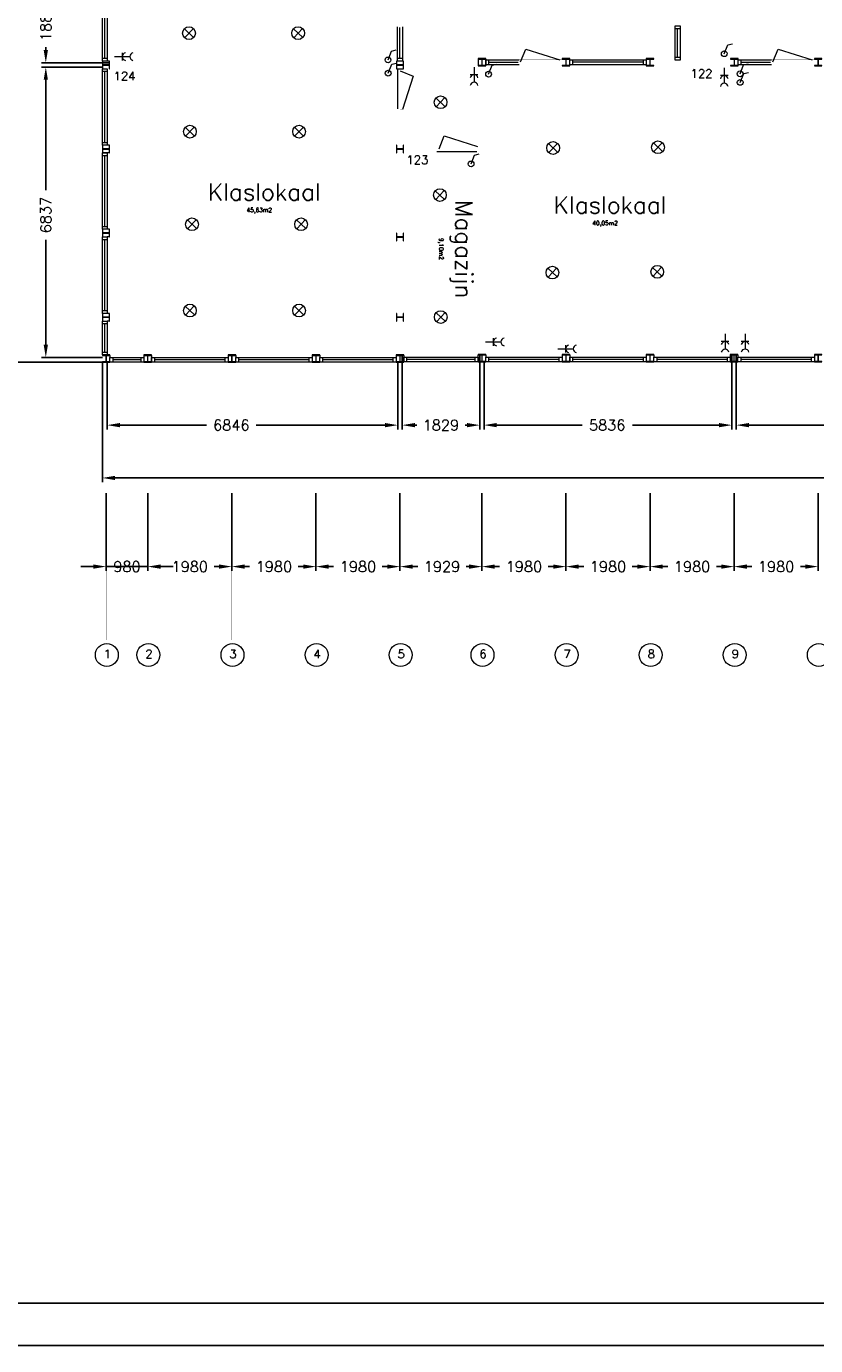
# Model space of a CAD drawing. Header units: millimetres. Extents: x -539328 to 307283, y -3176 to 118900.
# Tile 15 of 33: x 227883 to 246472, y -3176 to 27886. Entities that reach past the tile are written whole.
import ezdxf

# ---------------------------------------------------------------- set-up
doc = ezdxf.new("R2010")
doc.units = ezdxf.units.MM
doc.header["$LTSCALE"] = 50
doc.header["$MEASUREMENT"] = 0
doc.linetypes.add('ACAD_ISO10W100', pattern=[18, 12, -3, 0, -3])
doc.layers.get('0').update_dxf_attribs({"linetype": 'CONTINUOUS'})
doc.layers.get('DEFPOINTS').update_dxf_attribs({"linetype": 'CONTINUOUS'})
doc.layers.add('Binnendeurkozin', color=4, linetype='CONTINUOUS', lineweight=18)
for name, color, linetype in [('Binnenkozijn', 4, 'CONTINUOUS'), ('Binnenmuur', 1, 'CONTINUOUS'), ('Buitenmuur', 1, 'CONTINUOUS'), ('KADER', 1, 'CONTINUOUS'), ('Lichtpunt', 7, 'CONTINUOUS'), ('Maatvoering', 7, 'CONTINUOUS'), ('Profiel', 5, 'CONTINUOUS'), ('Schakelaar', 7, 'CONTINUOUS'), ('Stramien', 7, 'CONTINUOUS'), ('TEKST', 7, 'CONTINUOUS'), ('Timmerwerk', 5, 'CONTINUOUS'), ('Wandcontactdoos', 7, 'CONTINUOUS')]:
    doc.layers.add(name, color=color, linetype=linetype)
doc.styles.get("Standard").update_dxf_attribs({"font": 'romans.shx'})
doc.dimstyles.new('DIM-ARR', dxfattribs={"dimtxt": 2.5, "dimasz": 3, "dimexe": 1, "dimexo": 0, "dimgap": 1.5, "dimtad": 1, "dimdsep": 46, "dimtxsty": 'Standard', "dimcen": -3, "dimdle": 1.25, "dimclrt": 7, "dimadec": 0, "dimazin": 0, "dimtfac": 0.8, "dimtmove": 2, "dimatfit": 3, "dimfxl": 1, "dimtvp": 1.8, "dimtolj": 1, "dimarcsym": 0})

# ---------------------------------------------------------------- blocks, each defined once
blk = doc.blocks.new('*D59')
at = {"layer": 'DEFPOINTS', "color": 0, "transparency": 16777216}
for p in [(229673, 19977), (284382, 19881), (229673, 17253)]:
    blk.add_point(p, dxfattribs=at)
at = {"layer": 'Maatvoering', "color": 0, "lineweight": -2, "transparency": 16777216}
for p, q in [((229673, 19977), (229673, 17153)), ((284382, 19881), (284382, 17153)), ((229973, 17253), (255774, 17253)), ((284082, 17253), (257181, 17253))]:
    blk.add_line(p, q, dxfattribs=at)
at = {"layer": 'Maatvoering', "color": 0, "transparency": 16777216}
for points in [[(229973, 17303), (229973, 17203), (229673, 17253)], [(284082, 17303), (284082, 17203), (284382, 17253)]]:
    blk.add_solid(points, dxfattribs=at)
at = {"layer": 'Maatvoering', "color": 7, "lineweight": 0, "transparency": 16777216, "insert": (256477, 17253), "char_height": 250, "attachment_point": 5}
blk.add_mtext('\\A1;54709', dxfattribs=at)
blk = doc.blocks.new('*D60')
at = {"layer": 'DEFPOINTS', "color": 0, "transparency": 16777216}
for p in [(229787, 19977), (236633, 19977), (229787, 18497)]:
    blk.add_point(p, dxfattribs=at)
at = {"layer": 'Maatvoering', "color": 0, "lineweight": -2, "transparency": 16777216}
for p, q in [((229787, 19977), (229787, 18397)), ((236633, 19977), (236633, 18397)), ((230087, 18497), (232125, 18497)), ((236333, 18497), (233294, 18497))]:
    blk.add_line(p, q, dxfattribs=at)
at = {"layer": 'Maatvoering', "color": 0, "transparency": 16777216}
for points in [[(230087, 18547), (230087, 18447), (229787, 18497)], [(236333, 18547), (236333, 18447), (236633, 18497)]]:
    blk.add_solid(points, dxfattribs=at)
at = {"layer": 'Maatvoering', "color": 7, "lineweight": 0, "transparency": 16777216, "insert": (232710, 18497), "char_height": 250, "attachment_point": 5}
blk.add_mtext('\\A1;6846', dxfattribs=at)
blk = doc.blocks.new('*D61')
at = {"layer": 'DEFPOINTS', "color": 0, "transparency": 16777216}
for p in [(238662, 19987), (244498, 20148), (238662, 18497)]:
    blk.add_point(p, dxfattribs=at)
at = {"layer": 'Maatvoering', "color": 0, "lineweight": -2, "transparency": 16777216}
for p, q in [((238662, 19987), (238662, 18397)), ((244498, 20148), (244498, 18397)), ((238962, 18497), (240974, 18497)), ((244198, 18497), (242155, 18497))]:
    blk.add_line(p, q, dxfattribs=at)
at = {"layer": 'Maatvoering', "color": 0, "transparency": 16777216}
for points in [[(238962, 18547), (238962, 18447), (238662, 18497)], [(244198, 18547), (244198, 18447), (244498, 18497)]]:
    blk.add_solid(points, dxfattribs=at)
at = {"layer": 'Maatvoering', "color": 7, "lineweight": 0, "transparency": 16777216, "insert": (241564, 18497), "char_height": 250, "attachment_point": 5}
blk.add_mtext('\\A1;5836', dxfattribs=at)
blk = doc.blocks.new('*D62')
at = {"layer": 'DEFPOINTS', "color": 0, "transparency": 16777216}
for p in [(236733, 20151), (238562, 20158), (236733, 18497)]:
    blk.add_point(p, dxfattribs=at)
at = {"layer": 'Maatvoering', "color": 0, "lineweight": -2, "transparency": 16777216}
for p, q in [((236733, 20151), (236733, 18397)), ((238562, 20158), (238562, 18397)), ((237033, 18497), (237081, 18497)), ((238262, 18497), (238214, 18497))]:
    blk.add_line(p, q, dxfattribs=at)
at = {"layer": 'Maatvoering', "color": 0, "transparency": 16777216}
for points in [[(237033, 18547), (237033, 18447), (236733, 18497)], [(238262, 18547), (238262, 18447), (238562, 18497)]]:
    blk.add_solid(points, dxfattribs=at)
at = {"layer": 'Maatvoering', "color": 7, "lineweight": 0, "transparency": 16777216, "insert": (237647, 18497), "char_height": 250, "attachment_point": 5}
blk.add_mtext('\\A1;1829', dxfattribs=at)
blk = doc.blocks.new('*D63')
at = {"layer": 'DEFPOINTS', "color": 0, "transparency": 16777216}
for p in [(244602, 20158), (252420, 20158), (244602, 18497)]:
    blk.add_point(p, dxfattribs=at)
at = {"layer": 'Maatvoering', "color": 0, "lineweight": -2, "transparency": 16777216}
for p, q in [((244602, 20158), (244602, 18397)), ((252420, 20158), (252420, 18397)), ((244902, 18497), (248029, 18497)), ((252120, 18497), (249567, 18497))]:
    blk.add_line(p, q, dxfattribs=at)
at = {"layer": 'Maatvoering', "color": 0, "transparency": 16777216}
for points in [[(244902, 18547), (244902, 18447), (244602, 18497)], [(252120, 18547), (252120, 18447), (252420, 18497)]]:
    blk.add_solid(points, dxfattribs=at)
at = {"layer": 'Maatvoering', "color": 7, "lineweight": 0, "transparency": 16777216, "insert": (248798, 18497), "char_height": 250, "attachment_point": 5}
blk.add_mtext('\\A1;7818.5', dxfattribs=at)
blk = doc.blocks.new('*D70')
at = {"layer": 'DEFPOINTS', "color": 0, "transparency": 16777216}
for p in [(226933, 66138), (229723, 66138), (229673, 19977)]:
    blk.add_point(p, dxfattribs=at)
at = {"layer": 'Maatvoering', "color": 0, "lineweight": -2, "transparency": 16777216}
for p, q in [((229723, 66138), (226833, 66138)), ((226933, 65838), (226933, 43683)), ((226933, 20277), (226933, 42336)), ((229673, 19977), (226833, 19977))]:
    blk.add_line(p, q, dxfattribs=at)
at = {"layer": 'Maatvoering', "color": 0, "transparency": 16777216}
for points in [[(226883, 65838), (226983, 65838), (226933, 66138)], [(226883, 20277), (226983, 20277), (226933, 19977)]]:
    blk.add_solid(points, dxfattribs=at)
at = {"layer": 'Maatvoering', "color": 7, "lineweight": 0, "transparency": 16777216, "insert": (226933, 43010), "char_height": 250, "attachment_point": 5, "rotation": 90}
blk.add_mtext('\\A1;46161', dxfattribs=at)
blk = doc.blocks.new('*D73')
at = {"layer": 'DEFPOINTS', "color": 0, "transparency": 16777216}
for p in [(228341, 26928), (229673, 26928), (229673, 20091)]:
    blk.add_point(p, dxfattribs=at)
at = {"layer": 'Maatvoering', "color": 0, "lineweight": -2, "transparency": 16777216}
for p, q in [((229673, 26928), (228241, 26928)), ((228341, 26628), (228341, 24027)), ((228341, 20391), (228341, 22858)), ((229673, 20091), (228241, 20091))]:
    blk.add_line(p, q, dxfattribs=at)
at = {"layer": 'Maatvoering', "color": 0, "transparency": 16777216}
for points in [[(228291, 26628), (228391, 26628), (228341, 26928)], [(228291, 20391), (228391, 20391), (228341, 20091)]]:
    blk.add_solid(points, dxfattribs=at)
at = {"layer": 'Maatvoering', "color": 7, "lineweight": 0, "transparency": 16777216, "insert": (228341, 23443), "char_height": 250, "attachment_point": 5, "rotation": 90}
blk.add_mtext('\\A1;6837', dxfattribs=at)
blk = doc.blocks.new('*D127')
at = {"layer": 'DEFPOINTS', "color": 0, "transparency": 16777216}
for p in [(229763, 16893), (230743, 16893), (229763, 15166)]:
    blk.add_point(p, dxfattribs=at)
at = {"layer": 'Maatvoering', "color": 0, "lineweight": -2, "transparency": 16777216}
for p, q in [((229763, 16893), (229763, 15066)), ((230743, 16893), (230743, 15066)), ((229463, 15166), (229163, 15166)), ((230743, 15166), (229763, 15166)), ((231043, 15166), (231343, 15166))]:
    blk.add_line(p, q, dxfattribs=at)
at = {"layer": 'Maatvoering', "color": 0, "transparency": 16777216}
for points in [[(229463, 15216), (229463, 15116), (229763, 15166)], [(231043, 15216), (231043, 15116), (230743, 15166)]]:
    blk.add_solid(points, dxfattribs=at)
at = {"layer": 'Maatvoering', "color": 7, "lineweight": 0, "transparency": 16777216, "insert": (230253, 15166), "char_height": 250, "attachment_point": 5}
blk.add_mtext('\\A1;980', dxfattribs=at)
blk = doc.blocks.new('*D128')
at = {"layer": 'DEFPOINTS', "color": 0, "transparency": 16777216}
for p in [(230743, 16893), (232723, 16893), (230743, 15166)]:
    blk.add_point(p, dxfattribs=at)
at = {"layer": 'Maatvoering', "color": 0, "lineweight": -2, "transparency": 16777216}
for p, q in [((230743, 16893), (230743, 15066)), ((232723, 16893), (232723, 15066)), ((231043, 15166), (231160, 15166)), ((232423, 15166), (232305, 15166))]:
    blk.add_line(p, q, dxfattribs=at)
at = {"layer": 'Maatvoering', "color": 0, "transparency": 16777216}
for points in [[(231043, 15216), (231043, 15116), (230743, 15166)], [(232423, 15216), (232423, 15116), (232723, 15166)]]:
    blk.add_solid(points, dxfattribs=at)
at = {"layer": 'Maatvoering', "color": 7, "lineweight": 0, "transparency": 16777216, "insert": (231733, 15166), "char_height": 250, "attachment_point": 5}
blk.add_mtext('\\A1;1980', dxfattribs=at)
blk = doc.blocks.new('*D129')
at = {"layer": 'DEFPOINTS', "color": 0, "transparency": 16777216}
for p in [(232723, 16893), (234703, 16893), (232723, 15166)]:
    blk.add_point(p, dxfattribs=at)
at = {"layer": 'Maatvoering', "color": 0, "lineweight": -2, "transparency": 16777216}
for p, q in [((232723, 16893), (232723, 15066)), ((234703, 16893), (234703, 15066)), ((233023, 15166), (233140, 15166)), ((234403, 15166), (234285, 15166))]:
    blk.add_line(p, q, dxfattribs=at)
at = {"layer": 'Maatvoering', "color": 0, "transparency": 16777216}
for points in [[(233023, 15216), (233023, 15116), (232723, 15166)], [(234403, 15216), (234403, 15116), (234703, 15166)]]:
    blk.add_solid(points, dxfattribs=at)
at = {"layer": 'Maatvoering', "color": 7, "lineweight": 0, "transparency": 16777216, "insert": (233713, 15166), "char_height": 250, "attachment_point": 5}
blk.add_mtext('\\A1;1980', dxfattribs=at)
blk = doc.blocks.new('*D130')
at = {"layer": 'DEFPOINTS', "color": 0, "transparency": 16777216}
for p in [(234703, 16893), (236683, 16893), (234703, 15166)]:
    blk.add_point(p, dxfattribs=at)
at = {"layer": 'Maatvoering', "color": 0, "lineweight": -2, "transparency": 16777216}
for p, q in [((234703, 16893), (234703, 15066)), ((236683, 16893), (236683, 15066)), ((235003, 15166), (235120, 15166)), ((236383, 15166), (236265, 15166))]:
    blk.add_line(p, q, dxfattribs=at)
at = {"layer": 'Maatvoering', "color": 0, "transparency": 16777216}
for points in [[(235003, 15216), (235003, 15116), (234703, 15166)], [(236383, 15216), (236383, 15116), (236683, 15166)]]:
    blk.add_solid(points, dxfattribs=at)
at = {"layer": 'Maatvoering', "color": 7, "lineweight": 0, "transparency": 16777216, "insert": (235693, 15166), "char_height": 250, "attachment_point": 5}
blk.add_mtext('\\A1;1980', dxfattribs=at)
blk = doc.blocks.new('*D131')
at = {"layer": 'DEFPOINTS', "color": 0, "transparency": 16777216}
for p in [(236683, 16893), (238612, 16893), (236683, 15166)]:
    blk.add_point(p, dxfattribs=at)
at = {"layer": 'Maatvoering', "color": 0, "lineweight": -2, "transparency": 16777216}
for p, q in [((236683, 16893), (236683, 15066)), ((238612, 16893), (238612, 15066)), ((236983, 15166), (237106, 15166)), ((238312, 15166), (238239, 15166))]:
    blk.add_line(p, q, dxfattribs=at)
at = {"layer": 'Maatvoering', "color": 0, "transparency": 16777216}
for points in [[(236983, 15216), (236983, 15116), (236683, 15166)], [(238312, 15216), (238312, 15116), (238612, 15166)]]:
    blk.add_solid(points, dxfattribs=at)
at = {"layer": 'Maatvoering', "color": 7, "lineweight": 0, "transparency": 16777216, "insert": (237673, 15166), "char_height": 250, "attachment_point": 5}
blk.add_mtext('\\A1;1929', dxfattribs=at)
blk = doc.blocks.new('*D132')
at = {"layer": 'DEFPOINTS', "color": 0, "transparency": 16777216}
for p in [(238612, 16893), (240592, 16893), (238612, 15166)]:
    blk.add_point(p, dxfattribs=at)
at = {"layer": 'Maatvoering', "color": 0, "lineweight": -2, "transparency": 16777216}
for p, q in [((238612, 16893), (238612, 15066)), ((240592, 16893), (240592, 15066)), ((238912, 15166), (239029, 15166)), ((240292, 15166), (240174, 15166))]:
    blk.add_line(p, q, dxfattribs=at)
at = {"layer": 'Maatvoering', "color": 0, "transparency": 16777216}
for points in [[(238912, 15216), (238912, 15116), (238612, 15166)], [(240292, 15216), (240292, 15116), (240592, 15166)]]:
    blk.add_solid(points, dxfattribs=at)
at = {"layer": 'Maatvoering', "color": 7, "lineweight": 0, "transparency": 16777216, "insert": (239602, 15166), "char_height": 250, "attachment_point": 5}
blk.add_mtext('\\A1;1980', dxfattribs=at)
blk = doc.blocks.new('*D133')
at = {"layer": 'DEFPOINTS', "color": 0, "transparency": 16777216}
for p in [(240592, 16893), (242572, 16893), (240592, 15166)]:
    blk.add_point(p, dxfattribs=at)
at = {"layer": 'Maatvoering', "color": 0, "lineweight": -2, "transparency": 16777216}
for p, q in [((240592, 16893), (240592, 15066)), ((242572, 16893), (242572, 15066)), ((240892, 15166), (241009, 15166)), ((242272, 15166), (242154, 15166))]:
    blk.add_line(p, q, dxfattribs=at)
at = {"layer": 'Maatvoering', "color": 0, "transparency": 16777216}
for points in [[(240892, 15216), (240892, 15116), (240592, 15166)], [(242272, 15216), (242272, 15116), (242572, 15166)]]:
    blk.add_solid(points, dxfattribs=at)
at = {"layer": 'Maatvoering', "color": 7, "lineweight": 0, "transparency": 16777216, "insert": (241582, 15166), "char_height": 250, "attachment_point": 5}
blk.add_mtext('\\A1;1980', dxfattribs=at)
blk = doc.blocks.new('*D134')
at = {"layer": 'DEFPOINTS', "color": 0, "transparency": 16777216}
for p in [(242572, 16893), (244552, 16893), (242572, 15166)]:
    blk.add_point(p, dxfattribs=at)
at = {"layer": 'Maatvoering', "color": 0, "lineweight": -2, "transparency": 16777216}
for p, q in [((242572, 16893), (242572, 15066)), ((244552, 16893), (244552, 15066)), ((242872, 15166), (242989, 15166)), ((244252, 15166), (244134, 15166))]:
    blk.add_line(p, q, dxfattribs=at)
at = {"layer": 'Maatvoering', "color": 0, "transparency": 16777216}
for points in [[(242872, 15216), (242872, 15116), (242572, 15166)], [(244252, 15216), (244252, 15116), (244552, 15166)]]:
    blk.add_solid(points, dxfattribs=at)
at = {"layer": 'Maatvoering', "color": 7, "lineweight": 0, "transparency": 16777216, "insert": (243562, 15166), "char_height": 250, "attachment_point": 5}
blk.add_mtext('\\A1;1980', dxfattribs=at)
blk = doc.blocks.new('*D135')
at = {"layer": 'DEFPOINTS', "color": 0, "transparency": 16777216}
for p in [(244552, 16893), (246532, 16893), (244552, 15166)]:
    blk.add_point(p, dxfattribs=at)
at = {"layer": 'Maatvoering', "color": 0, "lineweight": -2, "transparency": 16777216}
for p, q in [((244552, 16893), (244552, 15066)), ((246532, 16893), (246532, 15066)), ((244852, 15166), (244969, 15166)), ((246232, 15166), (246114, 15166))]:
    blk.add_line(p, q, dxfattribs=at)
at = {"layer": 'Maatvoering', "color": 0, "transparency": 16777216}
for points in [[(244852, 15216), (244852, 15116), (244552, 15166)], [(246232, 15216), (246232, 15116), (246532, 15166)]]:
    blk.add_solid(points, dxfattribs=at)
at = {"layer": 'Maatvoering', "color": 7, "lineweight": 0, "transparency": 16777216, "insert": (245542, 15166), "char_height": 250, "attachment_point": 5}
blk.add_mtext('\\A1;1980', dxfattribs=at)
blk = doc.blocks.new('*D507')
at = {"layer": 'DEFPOINTS', "color": 0, "transparency": 16777216}
for p in [(228341, 28908), (229844, 28908), (229844, 27028)]:
    blk.add_point(p, dxfattribs=at)
at = {"layer": 'Maatvoering', "color": 0, "lineweight": -2, "transparency": 16777216}
for p, q in [((229844, 28908), (228241, 28908)), ((228341, 28608), (228341, 28541)), ((228341, 27328), (228341, 27396)), ((229844, 27028), (228241, 27028))]:
    blk.add_line(p, q, dxfattribs=at)
at = {"layer": 'Maatvoering', "color": 0, "transparency": 16777216}
for points in [[(228291, 28608), (228391, 28608), (228341, 28908)], [(228291, 27328), (228391, 27328), (228341, 27028)]]:
    blk.add_solid(points, dxfattribs=at)
at = {"layer": 'Maatvoering', "color": 7, "lineweight": 0, "transparency": 16777216, "insert": (228341, 27968), "char_height": 250, "attachment_point": 5, "rotation": 90}
blk.add_mtext('\\A1;1880', dxfattribs=at)

msp = doc.modelspace()

# ---------------------------------------------------------------- linework, layer by layer
at = {"layer": 'Binnendeurkozin', "lineweight": 0}
for p, q in [((239519.721, 27047.81), (239642.801, 27348.109)), ((239642.801, 27348.109), (240449.721, 27097.81)), ((245462.721, 27047.808), (245585.801, 27348.107)), ((245585.801, 27348.107), (246392.721, 27097.808)), ((236625.721, 26888.308), (236625.721, 25943.308)), ((236689.721, 26836.308), (236990.02, 26713.227)), ((236990.02, 26713.227), (236739.721, 25928.308)), ((237601.721, 25005.308), (237724.801, 25305.607)), ((237724.801, 25305.607), (238509.721, 25055.308)), ((237549.721, 24941.308), (238494.721, 24941.308))]:
    msp.add_line(p, q, dxfattribs=at)
at = {"layer": 'Binnendeurkozin', "lineweight": 0, "const_width": 0.8}
for points in [[(236625.721, 27856.307), (236739.721, 27856.307), (236739.721, 27908.307), (236689.721, 27908.307), (236689.721, 27923.307), (236625.721, 27923.307), (236625.721, 27856.307)], [(239467.721, 26983.81), (239467.721, 27097.81), (239519.721, 27097.81), (239519.721, 27047.81), (239534.721, 27047.81), (239534.721, 26983.81), (239467.721, 26983.81)], [(240449.721, 27097.81), (240449.721, 27047.81), (239519.721, 27047.81), (239519.721, 27097.81), (240449.721, 27097.81)], [(240501.721, 26983.81), (240501.721, 27097.81), (240449.721, 27097.81), (240449.721, 27047.81), (240434.721, 27047.81), (240434.721, 26983.81), (240501.721, 26983.81)], [(245410.721, 26983.808), (245410.721, 27097.808), (245462.721, 27097.808), (245462.721, 27047.808), (245477.721, 27047.808), (245477.721, 26983.808), (245410.721, 26983.808)], [(246392.721, 27097.808), (246392.721, 27047.808), (245462.721, 27047.808), (245462.721, 27097.808), (246392.721, 27097.808)], [(246444.721, 26983.808), (246444.721, 27097.808), (246392.721, 27097.808), (246392.721, 27047.808), (246377.721, 27047.808), (246377.721, 26983.808), (246444.721, 26983.808)], [(236625.721, 26888.308), (236739.721, 26888.308), (236739.721, 26836.308), (236689.721, 26836.308), (236689.721, 26821.308), (236625.721, 26821.308), (236625.721, 26888.308)], [(236625.721, 26043.967), (236625.721, 26821.308)], [(236739.721, 25928.308), (236689.721, 25928.308), (236689.721, 26836.308), (236739.721, 26836.308), (236739.721, 25928.308)], [(240434.721, 26983.81), (239534.721, 26983.81)], [(246377.721, 26983.808), (245477.721, 26983.808)], [(236625.721, 25876.308), (236739.721, 25876.308), (236739.721, 25928.308), (236689.721, 25928.308), (236689.721, 25943.308), (236625.721, 25943.308), (236625.721, 25876.308)], [(237549.721, 24941.308), (237549.721, 25055.308), (237601.721, 25055.308), (237601.721, 25005.308), (237616.721, 25005.308), (237616.721, 24941.308), (237549.721, 24941.308)], [(238509.721, 25055.308), (238509.721, 25005.308), (237601.721, 25005.308), (237601.721, 25055.308), (238509.721, 25055.308)], [(238394.061, 24941.308), (237616.721, 24941.308)], [(238561.721, 24941.308), (238561.721, 25055.308), (238509.721, 25055.308), (238509.721, 25005.308), (238494.721, 25005.308), (238494.721, 24941.308), (238561.721, 24941.308)]]:
    msp.add_lwpolyline(points, dxfattribs=at)
at = {"layer": 'Binnenkozijn', "lineweight": 0}
for p, q in [((229729.721, 27135.308), (229729.721, 28801.308)), ((229786.721, 28801.308), (229786.721, 27135.308)), ((236682.721, 27135.308), (236682.721, 27856.307)), ((236739.721, 27876.306), (236739.721, 27135.308)), ((243220.721, 27157.808), (243220.721, 27827.808)), ((243277.721, 27827.808), (243277.721, 27157.808)), ((238768.721, 27040.81), (239467.721, 27040.81)), ((240748.721, 27097.81), (242414.721, 27097.81)), ((242414.721, 27040.81), (240748.721, 27040.81)), ((244711.721, 27040.808), (245410.721, 27040.808)), ((229729.721, 25155.308), (229729.721, 26821.308)), ((229786.721, 26821.308), (229786.721, 25155.308)), ((239487.72, 26983.81), (238767.221, 26983.81)), ((245430.72, 26983.808), (244710.221, 26983.808)), ((229729.721, 23175.308), (229729.721, 24841.308)), ((229786.721, 24841.308), (229786.721, 23175.308)), ((229729.721, 21195.308), (229729.721, 22861.308)), ((229786.721, 22861.308), (229786.721, 21195.308)), ((229729.721, 20215.308), (229729.721, 20881.308)), ((229786.721, 20881.308), (229786.721, 20215.308)), ((229919.721, 20091.307), (230585.721, 20091.307)), ((230585.721, 20034.307), (229919.721, 20034.307)), ((230899.721, 20091.307), (232565.721, 20091.307)), ((232565.721, 20034.307), (230899.721, 20034.307)), ((232879.721, 20091.307), (234545.721, 20091.307)), ((234545.721, 20034.307), (232879.721, 20034.307)), ((234859.721, 20091.307), (236525.721, 20091.307)), ((236525.721, 20034.307), (234859.721, 20034.307)), ((236839.721, 20100.807), (238454.721, 20100.807)), ((238454.721, 20043.807), (236839.721, 20043.807)), ((238768.721, 20100.807), (240434.721, 20100.807)), ((240434.721, 20043.807), (238768.721, 20043.807)), ((240748.721, 20100.807), (242414.721, 20100.807)), ((242414.721, 20043.807), (240748.721, 20043.807)), ((242728.721, 20100.807), (244394.721, 20100.807)), ((244394.721, 20043.807), (242728.721, 20043.807)), ((244708.721, 20100.807), (246374.721, 20100.807)), ((246374.721, 20043.807), (244708.721, 20043.807))]:
    msp.add_line(p, q, dxfattribs=at)
for points in [[(229672.721, 27135.308), (229672.721, 28801.308)], [(236625.721, 27135.308), (236625.721, 27876.306)], [(243163.721, 27827.808), (243163.721, 27894.808), (243277.721, 27894.808), (243277.721, 27827.808), (243163.721, 27827.808)], [(243163.721, 27157.808), (243163.721, 27827.808)], [(229672.721, 27068.308), (229672.721, 27135.308), (229786.721, 27135.308), (229786.721, 27068.308), (229672.721, 27068.308)], [(236625.721, 27068.308), (236625.721, 27135.308), (236739.721, 27135.308), (236739.721, 27068.308), (236625.721, 27068.308)], [(238701.721, 27097.81), (238768.721, 27097.81), (238768.721, 26983.81), (238701.721, 26983.81), (238701.721, 27097.81)], [(238767.221, 27097.81), (239487.72, 27097.81)], [(240748.721, 26983.81), (240681.721, 26983.81), (240681.721, 27097.81), (240748.721, 27097.81), (240748.721, 26983.81)], [(242481.721, 26983.81), (242414.721, 26983.81), (242414.721, 27097.81), (242481.721, 27097.81), (242481.721, 26983.81)], [(243163.721, 27090.808), (243163.721, 27157.808), (243277.721, 27157.808), (243277.721, 27090.808), (243163.721, 27090.808)], [(244644.721, 27097.808), (244711.721, 27097.808), (244711.721, 26983.808), (244644.721, 26983.808), (244644.721, 27097.808)], [(244710.221, 27097.808), (245430.72, 27097.808)], [(229672.721, 26821.308), (229672.721, 26888.308), (229786.721, 26888.308), (229786.721, 26821.308), (229672.721, 26821.308)], [(229672.721, 25155.308), (229672.721, 26821.308)], [(242414.721, 26983.81), (240748.721, 26983.81)], [(229672.721, 25088.308), (229672.721, 25155.308), (229786.721, 25155.308), (229786.721, 25088.308), (229672.721, 25088.308)], [(229672.721, 24841.308), (229672.721, 24908.308), (229786.721, 24908.308), (229786.721, 24841.308), (229672.721, 24841.308)], [(229672.721, 23175.308), (229672.721, 24841.308)], [(229672.721, 23108.308), (229672.721, 23175.308), (229786.721, 23175.308), (229786.721, 23108.308), (229672.721, 23108.308)], [(229672.721, 22861.308), (229672.721, 22928.308), (229786.721, 22928.308), (229786.721, 22861.308), (229672.721, 22861.308)], [(229672.721, 21195.308), (229672.721, 22861.308)], [(229672.721, 21128.308), (229672.721, 21195.308), (229786.721, 21195.308), (229786.721, 21128.308), (229672.721, 21128.308)], [(229672.721, 20881.308), (229672.721, 20948.308), (229786.721, 20948.308), (229786.721, 20881.308), (229672.721, 20881.308)], [(229672.721, 20215.308), (229672.721, 20881.308)], [(229672.721, 20148.308), (229672.721, 20215.308), (229786.721, 20215.308), (229786.721, 20148.308), (229672.721, 20148.308)], [(229919.721, 19977.307), (229852.721, 19977.307), (229852.721, 20091.307), (229919.721, 20091.307), (229919.721, 19977.307)], [(230585.721, 19977.307), (229919.721, 19977.307)], [(230652.721, 19977.307), (230585.721, 19977.307), (230585.721, 20091.307), (230652.721, 20091.307), (230652.721, 19977.307)], [(230899.721, 19977.307), (230832.721, 19977.307), (230832.721, 20091.307), (230899.721, 20091.307), (230899.721, 19977.307)], [(232565.721, 19977.307), (230899.721, 19977.307)], [(232632.721, 19977.307), (232565.721, 19977.307), (232565.721, 20091.307), (232632.721, 20091.307), (232632.721, 19977.307)], [(232879.721, 19977.307), (232812.721, 19977.307), (232812.721, 20091.307), (232879.721, 20091.307), (232879.721, 19977.307)], [(234545.721, 19977.307), (232879.721, 19977.307)], [(234612.721, 19977.307), (234545.721, 19977.307), (234545.721, 20091.307), (234612.721, 20091.307), (234612.721, 19977.307)], [(234859.721, 19977.307), (234792.721, 19977.307), (234792.721, 20091.307), (234859.721, 20091.307), (234859.721, 19977.307)], [(236525.721, 19977.307), (234859.721, 19977.307)], [(236592.721, 19977.307), (236525.721, 19977.307), (236525.721, 20091.307), (236592.721, 20091.307), (236592.721, 19977.307)], [(236839.721, 19986.807), (236772.721, 19986.807), (236772.721, 20100.807), (236839.721, 20100.807), (236839.721, 19986.807)], [(238454.721, 19986.807), (236839.721, 19986.807)], [(238521.721, 19986.807), (238454.721, 19986.807), (238454.721, 20100.807), (238521.721, 20100.807), (238521.721, 19986.807)], [(238768.721, 19986.807), (238701.721, 19986.807), (238701.721, 20100.807), (238768.721, 20100.807), (238768.721, 19986.807)], [(240434.721, 19986.807), (238768.721, 19986.807)], [(240501.721, 19986.807), (240434.721, 19986.807), (240434.721, 20100.807), (240501.721, 20100.807), (240501.721, 19986.807)], [(240748.721, 19986.807), (240681.721, 19986.807), (240681.721, 20100.807), (240748.721, 20100.807), (240748.721, 19986.807)], [(242414.721, 19986.807), (240748.721, 19986.807)], [(242481.721, 19986.807), (242414.721, 19986.807), (242414.721, 20100.807), (242481.721, 20100.807), (242481.721, 19986.807)], [(242728.721, 19986.807), (242661.721, 19986.807), (242661.721, 20100.807), (242728.721, 20100.807), (242728.721, 19986.807)], [(244394.721, 19986.807), (242728.721, 19986.807)], [(244461.721, 19986.807), (244394.721, 19986.807), (244394.721, 20100.807), (244461.721, 20100.807), (244461.721, 19986.807)], [(244708.721, 19986.807), (244641.721, 19986.807), (244641.721, 20100.807), (244708.721, 20100.807), (244708.721, 19986.807)], [(246374.721, 19986.807), (244708.721, 19986.807)], [(246441.721, 19986.807), (246374.721, 19986.807), (246374.721, 20100.807), (246441.721, 20100.807), (246441.721, 19986.807)]]:
    msp.add_lwpolyline(points, dxfattribs=at)
at = {"layer": 'Binnenmuur', "lineweight": 0, "const_width": 0.8}
for points in [[(236597.221, 26928.308), (236597.221, 27028.308), (229843.721, 27028.308), (229843.721, 26928.308), (236597.221, 26928.308)], [(238611.721, 20157.808), (238661.721, 20157.808), (238661.721, 26955.31), (238561.721, 26955.31), (238561.721, 20157.808), (238611.721, 20157.808)], [(236682.721, 20148.308), (236732.721, 20148.308), (236732.721, 25876.308), (236632.721, 25876.308), (236632.721, 20148.308), (236682.721, 20148.308)], [(236768.221, 25048.308), (237549.721, 25048.308), (237549.721, 24948.308), (236768.221, 24948.308), (236768.221, 25048.308)]]:
    msp.add_lwpolyline(points, dxfattribs=at)
at = {"layer": 'Binnenmuur', "const_width": 0.8}
msp.add_lwpolyline([(244501.721, 20157.808), (244601.721, 20157.808), (244604.721, 26955.308), (244504.721, 26955.308), (244501.721, 20157.808), (244601.721, 20157.808)], dxfattribs=at)
at = {"layer": 'Buitenmuur', "lineweight": 0, "const_width": 0.8}
msp.add_lwpolyline([(244550.221, 26990.808), (242574.721, 26990.808), (242574.721, 27090.808), (244551.721, 27090.808), (244551.721, 26990.808)], dxfattribs=at)
at = {"layer": 'KADER'}
msp.add_lwpolyline([(207282.715, -3175.862), (207282.715, 115724.138), (307282.715, 115724.138), (307282.715, -3175.862)], close=True, dxfattribs=at)
msp.add_lwpolyline([(208282.715, -2175.862), (208282.715, 114724.138), (306282.715, 114724.138), (306282.715, -2175.862), (208282.715, -2175.862)], dxfattribs=at)
at = {"layer": 'Lichtpunt', "lineweight": 0}
for p, q in [((231605.408, 27829.297), (231822.95, 27622.717)), ((231610.889, 27617.235), (231817.469, 27834.778)), ((234175.335, 27829.297), (234392.878, 27622.717)), ((234180.817, 27617.235), (234387.397, 27834.778)), ((237529.058, 26201.884), (237746.6, 25995.304)), ((237534.539, 25989.823), (237741.119, 26207.365)), ((231626.434, 25509.994), (231843.977, 25303.415)), ((231631.916, 25297.933), (231838.495, 25515.476)), ((234196.362, 25509.994), (234413.905, 25303.415)), ((234201.844, 25297.933), (234408.423, 25515.476)), ((240180.92, 25126.061), (240398.463, 24919.482)), ((240186.402, 24914), (240392.981, 25131.543)), ((242650.237, 25143.315), (242867.78, 24936.735)), ((242655.718, 24931.254), (242862.298, 25148.797)), ((237514.511, 24016.104), (237732.054, 23809.525)), ((237519.993, 23804.043), (237726.572, 24021.586)), ((231675.439, 23330.948), (231892.982, 23124.368)), ((231680.921, 23118.887), (231887.5, 23336.429)), ((234245.367, 23330.948), (234462.91, 23124.368)), ((234250.849, 23118.887), (234457.428, 23336.429)), ((240163.653, 22192.816), (240381.196, 21986.236)), ((240169.135, 21980.755), (240375.715, 22198.298)), ((242632.97, 22210.07), (242850.513, 22003.49)), ((242638.452, 21998.009), (242845.031, 22215.551)), ((231626.434, 21298.804), (231843.977, 21092.224)), ((231631.916, 21086.742), (231838.495, 21304.285)), ((234196.362, 21298.804), (234413.905, 21092.224)), ((234201.844, 21086.742), (234408.423, 21304.285)), ((237533.802, 21144.108), (237751.344, 20937.529)), ((237539.283, 20932.047), (237745.863, 21149.59))]:
    msp.add_line(p, q, dxfattribs=at)
for centre in [(231714.179, 27726.007), (234284.107, 27726.007), (237637.829, 26098.594), (231735.206, 25406.704), (234305.134, 25406.704), (240289.692, 25022.772), (242759.008, 25040.025), (237623.283, 23912.815), (231784.211, 23227.658), (234354.138, 23227.658), (240272.425, 22089.526), (242741.741, 22106.78), (231735.206, 21195.514), (234305.134, 21195.514), (237642.573, 21040.819)]:
    msp.add_circle(centre, 150, dxfattribs=at)
at = {"layer": 'Profiel', "lineweight": 0}
for points in [[(229672.721, 26888.308), (229682.221, 26888.308), (229682.221, 26960.308, -0.414213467), (229697.221, 26975.308), (229819.221, 26975.308, -0.414213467), (229834.221, 26960.308), (229834.221, 26888.308), (229843.721, 26888.308), (229843.721, 27068.308), (229834.221, 27068.308), (229834.221, 26996.308, -0.41421385), (229819.221, 26981.308), (229697.221, 26981.308, -0.414213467), (229682.221, 26996.308), (229682.221, 27068.308), (229672.721, 27068.308)], [(236768.221, 27068.308), (236758.721, 27068.308), (236758.721, 26996.308, -0.414213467), (236743.721, 26981.308), (236621.721, 26981.308, -0.414213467), (236606.721, 26996.308), (236606.721, 27068.308), (236597.221, 27068.308), (236597.221, 26888.308), (236606.721, 26888.308), (236606.721, 26960.308, -0.41421385), (236621.721, 26975.308), (236743.721, 26975.307, -0.414213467), (236758.721, 26960.307), (236758.721, 26888.307), (236768.221, 26888.308)], [(238701.721, 26955.31), (238701.721, 26964.81), (238629.721, 26964.81, -0.414213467), (238614.721, 26979.81), (238614.721, 27101.81, -0.414213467), (238629.721, 27116.81), (238701.721, 27116.81), (238701.721, 27126.31), (238521.721, 27126.31), (238521.721, 27116.81), (238593.721, 27116.81, -0.41421385), (238608.721, 27101.81), (238608.721, 26979.81, -0.414213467), (238593.721, 26964.81), (238521.721, 26964.81), (238521.721, 26955.31)], [(240681.721, 26955.309), (240681.721, 26964.809), (240609.721, 26964.81, -0.414213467), (240594.721, 26979.81), (240594.721, 27101.81, -0.414213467), (240609.721, 27116.81), (240681.721, 27116.81), (240681.721, 27126.31), (240501.721, 27126.31), (240501.721, 27116.81), (240573.721, 27116.81, -0.41421385), (240588.721, 27101.81), (240588.721, 26979.81, -0.414213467), (240573.721, 26964.81), (240501.721, 26964.81), (240501.721, 26955.309)], [(242661.721, 26955.309), (242661.721, 26964.809), (242589.721, 26964.81, -0.414213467), (242574.721, 26979.81), (242574.721, 27101.81, -0.414213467), (242589.721, 27116.81), (242661.721, 27116.81), (242661.721, 27126.31), (242481.721, 27126.31), (242481.721, 27116.81), (242553.721, 27116.81, -0.41421385), (242568.721, 27101.81), (242568.721, 26979.81, -0.414213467), (242553.721, 26964.81), (242481.721, 26964.81), (242481.721, 26955.309)], [(244644.721, 26955.308), (244644.721, 26964.808), (244572.721, 26964.808, -0.414213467), (244557.721, 26979.808), (244557.721, 27101.808, -0.414213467), (244572.721, 27116.808), (244644.721, 27116.808), (244644.721, 27126.308), (244464.721, 27126.308), (244464.721, 27116.808), (244536.721, 27116.808, -0.41421385), (244551.721, 27101.808), (244551.721, 26979.808, -0.414213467), (244536.721, 26964.808), (244464.721, 26964.808), (244464.721, 26955.308)], [(246621.721, 26955.31), (246621.721, 26964.81), (246549.721, 26964.81, -0.414213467), (246534.721, 26979.81), (246534.721, 27101.81, -0.414213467), (246549.721, 27116.81), (246621.721, 27116.81), (246621.721, 27126.31), (246441.721, 27126.311), (246441.721, 27116.811), (246513.721, 27116.811, -0.41421385), (246528.721, 27101.811), (246528.721, 26979.811, -0.414213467), (246513.721, 26964.811), (246441.721, 26964.811), (246441.721, 26955.31)], [(229672.721, 24908.308), (229682.221, 24908.308), (229682.221, 24980.308, -0.414213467), (229697.221, 24995.308), (229819.221, 24995.308, -0.414213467), (229834.221, 24980.308), (229834.221, 24908.308), (229843.721, 24908.308), (229843.721, 25088.308), (229834.221, 25088.308), (229834.221, 25016.308, -0.41421385), (229819.221, 25001.308), (229697.221, 25001.308, -0.414213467), (229682.221, 25016.308), (229682.221, 25088.308), (229672.721, 25088.308)], [(236597.221, 24908.308), (236606.721, 24908.308), (236606.721, 24980.308, -0.414213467), (236621.721, 24995.308), (236743.721, 24995.308, -0.414213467), (236758.721, 24980.308), (236758.721, 24908.308), (236768.221, 24908.308), (236768.221, 25088.308), (236758.721, 25088.308), (236758.721, 25016.308, -0.41421385), (236743.721, 25001.308), (236621.721, 25001.308, -0.414213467), (236606.721, 25016.308), (236606.721, 25088.308), (236597.221, 25088.308)], [(229672.721, 22928.308), (229682.221, 22928.308), (229682.221, 23000.308, -0.414213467), (229697.221, 23015.308), (229819.221, 23015.308, -0.414213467), (229834.221, 23000.308), (229834.221, 22928.308), (229843.721, 22928.308), (229843.721, 23108.308), (229834.221, 23108.308), (229834.221, 23036.308, -0.41421385), (229819.221, 23021.308), (229697.221, 23021.308, -0.414213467), (229682.221, 23036.308), (229682.221, 23108.308), (229672.721, 23108.308)], [(236597.221, 22838.305), (236606.721, 22838.305), (236606.721, 22910.305, -0.414213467), (236621.721, 22925.305), (236743.721, 22925.305, -0.414213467), (236758.721, 22910.305), (236758.721, 22838.305), (236768.221, 22838.305), (236768.221, 23018.305), (236758.721, 23018.305), (236758.721, 22946.305, -0.41421385), (236743.721, 22931.305), (236621.721, 22931.305, -0.414213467), (236606.721, 22946.305), (236606.721, 23018.305), (236597.221, 23018.305)], [(229672.721, 20948.308), (229682.221, 20948.308), (229682.221, 21020.308, -0.414213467), (229697.221, 21035.308), (229819.221, 21035.308, -0.414213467), (229834.221, 21020.308), (229834.221, 20948.308), (229843.721, 20948.308), (229843.721, 21128.308), (229834.221, 21128.308), (229834.221, 21056.308, -0.41421385), (229819.221, 21041.308), (229697.221, 21041.308, -0.414213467), (229682.221, 21056.308), (229682.221, 21128.308), (229672.721, 21128.308)], [(236597.221, 20948.308), (236606.721, 20948.308), (236606.721, 21020.308, -0.414213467), (236621.721, 21035.308), (236743.721, 21035.308, -0.414213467), (236758.721, 21020.308), (236758.721, 20948.308), (236768.221, 20948.308), (236768.221, 21128.308), (236758.721, 21128.308), (236758.721, 21056.308, -0.41421385), (236743.721, 21041.308), (236621.721, 21041.308, -0.414213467), (236606.721, 21056.308), (236606.721, 21128.308), (236597.221, 21128.308)], [(229852.721, 19977.307), (229852.721, 19986.807), (229780.721, 19986.807, -0.414213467), (229765.721, 20001.807), (229765.721, 20123.807, -0.414213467), (229780.721, 20138.807), (229852.721, 20138.807), (229852.721, 20148.307), (229672.721, 20148.308), (229672.721, 20138.808), (229744.721, 20138.808, -0.41421385), (229759.721, 20123.808), (229759.721, 20001.808, -0.414213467), (229744.721, 19986.808), (229672.721, 19986.808), (229672.721, 19977.307)], [(230832.721, 19977.307), (230832.721, 19986.807), (230760.721, 19986.807, -0.414213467), (230745.721, 20001.807), (230745.721, 20123.807, -0.414213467), (230760.721, 20138.807), (230832.721, 20138.807), (230832.721, 20148.307), (230652.721, 20148.308), (230652.721, 20138.808), (230724.721, 20138.808, -0.41421385), (230739.721, 20123.808), (230739.721, 20001.808, -0.414213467), (230724.721, 19986.808), (230652.721, 19986.808), (230652.721, 19977.307)], [(232812.721, 19977.307), (232812.721, 19986.807), (232740.721, 19986.807, -0.414213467), (232725.721, 20001.807), (232725.721, 20123.807, -0.414213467), (232740.721, 20138.807), (232812.721, 20138.807), (232812.721, 20148.307), (232632.721, 20148.308), (232632.721, 20138.808), (232704.721, 20138.808, -0.41421385), (232719.721, 20123.808), (232719.721, 20001.808, -0.414213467), (232704.721, 19986.808), (232632.721, 19986.808), (232632.721, 19977.307)], [(234792.721, 19977.307), (234792.721, 19986.807), (234720.721, 19986.807, -0.414213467), (234705.721, 20001.807), (234705.721, 20123.807, -0.414213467), (234720.721, 20138.807), (234792.721, 20138.807), (234792.721, 20148.307), (234612.721, 20148.308), (234612.721, 20138.808), (234684.721, 20138.808, -0.41421385), (234699.721, 20123.808), (234699.721, 20001.808, -0.414213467), (234684.721, 19986.808), (234612.721, 19986.808), (234612.721, 19977.307)], [(236772.721, 19977.307), (236772.721, 19986.807), (236700.721, 19986.807, -0.414213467), (236685.721, 20001.807), (236685.721, 20123.807, -0.414213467), (236700.721, 20138.807), (236772.721, 20138.807), (236772.721, 20148.307), (236592.721, 20148.308), (236592.721, 20138.808), (236664.721, 20138.808, -0.41421385), (236679.721, 20123.808), (236679.721, 20001.808, -0.414213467), (236664.721, 19986.808), (236592.721, 19986.808), (236592.721, 19977.307)], [(238701.721, 19986.807), (238701.721, 19996.307), (238629.721, 19996.307, -0.414213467), (238614.721, 20011.307), (238614.721, 20133.307, -0.414213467), (238629.721, 20148.307), (238701.721, 20148.307), (238701.721, 20157.807), (238521.721, 20157.808), (238521.721, 20148.308), (238593.721, 20148.308, -0.41421385), (238608.721, 20133.308), (238608.721, 20011.308, -0.414213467), (238593.721, 19996.308), (238521.721, 19996.308), (238521.721, 19986.807)], [(240681.721, 19986.807), (240681.721, 19996.307), (240609.721, 19996.307, -0.414213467), (240594.721, 20011.307), (240594.721, 20133.307, -0.414213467), (240609.721, 20148.307), (240681.721, 20148.307), (240681.721, 20157.807), (240501.721, 20157.808), (240501.721, 20148.308), (240573.721, 20148.308, -0.41421385), (240588.721, 20133.308), (240588.721, 20011.308, -0.414213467), (240573.721, 19996.308), (240501.721, 19996.308), (240501.721, 19986.807)], [(242661.721, 19986.807), (242661.721, 19996.307), (242589.721, 19996.307, -0.414213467), (242574.721, 20011.307), (242574.721, 20133.307, -0.414213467), (242589.721, 20148.307), (242661.721, 20148.307), (242661.721, 20157.807), (242481.721, 20157.808), (242481.721, 20148.308), (242553.721, 20148.308, -0.41421385), (242568.721, 20133.308), (242568.721, 20011.308, -0.414213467), (242553.721, 19996.308), (242481.721, 19996.308), (242481.721, 19986.807)], [(244641.721, 19986.807), (244641.721, 19996.307), (244569.721, 19996.307, -0.414213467), (244554.721, 20011.307), (244554.721, 20133.307, -0.414213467), (244569.721, 20148.307), (244641.721, 20148.307), (244641.721, 20157.807), (244461.721, 20157.808), (244461.721, 20148.308), (244533.721, 20148.308, -0.41421385), (244548.721, 20133.308), (244548.721, 20011.308, -0.414213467), (244533.721, 19996.308), (244461.721, 19996.308), (244461.721, 19986.807)], [(246621.721, 19986.807), (246621.721, 19996.307), (246549.721, 19996.307, -0.414213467), (246534.721, 20011.307), (246534.721, 20133.307, -0.414213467), (246549.721, 20148.307), (246621.721, 20148.307), (246621.721, 20157.807), (246441.721, 20157.808), (246441.721, 20148.308), (246513.721, 20148.308, -0.41421385), (246528.721, 20133.308), (246528.721, 20011.308, -0.414213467), (246513.721, 19996.308), (246441.721, 19996.308), (246441.721, 19986.807)]]:
    msp.add_lwpolyline(points, format="xyb", close=True, dxfattribs=at)
at = {"layer": 'Schakelaar', "lineweight": 0}
for p, q in [((244319.471, 27241.159), (244402.23, 27450.386)), ((236400.882, 27095.808), (236483.641, 27305.035)), ((236404.256, 26784.743), (236487.015, 26993.97)), ((238769.661, 26761.285), (238852.42, 26970.512)), ((244691.988, 26768.708), (244774.747, 26977.935)), ((244694.811, 26566.445), (244777.57, 26775.672)), ((238357.294, 24646.712), (238440.053, 24855.939))]:
    msp.add_line(p, q, dxfattribs=at)
for centre in [(236400.882, 27095.808), (244319.471, 27241.159), (236404.256, 26784.743), (238769.661, 26761.285), (244691.988, 26768.708), (244694.811, 26566.445), (238357.294, 24646.712)]:
    msp.add_circle(centre, 67.5, dxfattribs=at)
at = {"layer": 'Stramien', "linetype": 'ACAD_ISO10W100', "lineweight": 0, "const_width": 0.8}
for points in [[(229762.721, 16893.042), (229762.721, 13439.215)], [(230742.721, 16893.042), (230742.721, 13439.215)], [(232722.721, 16893.042), (232722.721, 13439.215)], [(234702.721, 16893.042), (234702.721, 13439.215)], [(236682.721, 16893.042), (236682.721, 13439.215)], [(238611.721, 16893.042), (238611.721, 13439.215)], [(240591.721, 16893.042), (240591.721, 13439.215)], [(242571.721, 16893.042), (242571.721, 13439.215)], [(244551.721, 16893.042), (244551.721, 13439.215)]]:
    msp.add_lwpolyline(points, dxfattribs=at)
at = {"layer": 'Stramien', "lineweight": 0}
for centre in [(229777.904, 13085.834), (230757.904, 13085.834), (232737.904, 13085.834), (234717.904, 13085.834), (236697.904, 13085.834), (238626.904, 13085.834), (240606.904, 13085.834), (242586.904, 13085.834), (244566.904, 13085.834), (246546.904, 13085.834)]:
    msp.add_circle(centre, 269.662, dxfattribs=at)
at = {"layer": 'Timmerwerk', "lineweight": 0}
for p, q in [((229838.971, 27068.308), (229682.221, 27068.308)), ((238521.721, 27116.81), (238521.721, 26964.81)), ((238701.721, 27116.81), (238701.721, 26964.81)), ((236606.721, 26888.308), (236758.721, 26888.307)), ((229834.221, 25088.308), (229682.221, 25088.308)), ((229834.221, 24908.308), (229682.221, 24908.308)), ((229834.221, 23108.308), (229786.721, 23108.308)), ((229834.221, 22928.308), (229786.721, 22928.308)), ((229834.221, 21128.308), (229786.721, 21128.308)), ((229834.221, 20948.308), (229786.721, 20948.308)), ((229852.721, 20138.807), (229852.721, 20091.307)), ((230652.721, 20138.808), (230652.721, 19986.808)), ((230832.721, 20138.807), (230832.721, 19986.807)), ((232632.721, 20138.808), (232632.721, 20091.307)), ((232812.721, 20138.807), (232812.721, 20091.307)), ((234612.721, 20138.808), (234612.721, 20091.307)), ((234792.721, 20143.557), (234792.721, 20091.307)), ((236592.721, 20138.808), (236592.721, 19986.808)), ((236772.721, 20138.807), (236772.721, 19986.807)), ((238521.721, 19996.308), (238521.721, 20148.308)), ((238701.721, 20148.307), (238701.721, 20100.807)), ((240501.721, 20148.308), (240501.721, 19996.308)), ((240681.721, 20148.307), (240681.721, 19996.307)), ((242481.721, 20148.308), (242481.721, 20100.807)), ((242661.721, 20148.307), (242661.721, 20100.807)), ((244461.721, 20148.308), (244461.721, 20100.807)), ((244641.721, 20148.307), (244641.721, 20100.807)), ((246441.721, 20148.308), (246441.721, 20100.807))]:
    msp.add_line(p, q, dxfattribs=at)
at = {"layer": 'Wandcontactdoos', "lineweight": 0}
for p, q in [((244402.23, 27450.386), (244512.078, 27475.53)), ((229960.279, 27174.925), (230140.279, 27174.925)), ((230140.279, 27264.925), (230140.279, 27084.925)), ((230140.279, 27174.925), (230320.279, 27174.925)), ((236483.641, 27305.035), (236593.488, 27330.179)), ((236487.015, 26993.97), (236596.862, 27019.114)), ((238517.874, 26748.582), (238337.874, 26748.582)), ((238427.874, 26928.582), (238427.874, 26748.582)), ((238427.874, 26748.582), (238427.874, 26568.582)), ((238852.42, 26970.512), (238962.267, 26995.656)), ((244410.433, 26725.824), (244230.433, 26725.824)), ((244320.433, 26905.824), (244320.433, 26725.824)), ((244320.433, 26725.824), (244320.433, 26545.824)), ((244774.747, 26977.935), (244884.594, 27003.079)), ((244777.57, 26775.672), (244887.418, 26800.816)), ((238440.053, 24855.939), (238549.9, 24881.083)), ((238878.38, 20546.453), (238878.38, 20366.453)), ((244340.763, 20646.506), (244340.763, 20466.506)), ((244810.553, 20647.079), (244810.553, 20467.079)), ((238698.38, 20456.453), (238878.38, 20456.453)), ((238878.38, 20456.453), (239058.38, 20456.453)), ((240400.973, 20293.456), (240580.973, 20293.456)), ((240580.973, 20383.456), (240580.973, 20203.456)), ((240580.973, 20293.456), (240760.973, 20293.456)), ((244430.763, 20466.506), (244250.763, 20466.506)), ((244340.763, 20466.506), (244340.763, 20286.506)), ((244900.553, 20467.079), (244720.553, 20467.079)), ((244810.553, 20467.079), (244810.553, 20287.079))]:
    msp.add_line(p, q, dxfattribs=at)
for centre, start, end in [((230231.957, 27174.925), 100.9801994, 259.0198006), ((230411.957, 27174.925), 100.9801994, 259.0198006), ((238427.874, 26656.903), 10.9801994, 169.0198006), ((244320.433, 26634.146), 10.9801994, 169.0198006), ((238427.874, 26476.903), 10.9801994, 169.0198006), ((244320.433, 26454.146), 10.9801994, 169.0198006), ((238970.058, 20456.453), 100.9801994, 259.0198006), ((239150.058, 20456.453), 100.9801994, 259.0198006), ((240672.651, 20293.456), 100.9801994, 259.0198006), ((240852.651, 20293.456), 100.9801994, 259.0198006), ((244340.763, 20374.828), 10.9801994, 169.0198006), ((244340.763, 20194.828), 10.9801994, 169.0198006), ((244810.553, 20375.4), 10.9801994, 169.0198006), ((244810.553, 20195.4), 10.9801994, 169.0198006)]:
    msp.add_arc(centre, 91.678, start, end, dxfattribs=at)

# ---------------------------------------------------------------- texts
at = {"lineweight": 0, "char_height": 100, "attachment_point": 1}
for s, insert in [('45,63m2', (233068.495, 23612.003)), ('40,05m2', (241212.696, 23304.604))]:
    msp.add_mtext_dynamic_manual_height_columns(s, width=2150.52218, gutter_width=15, heights=[0], dxfattribs=dict(at, insert=insert))
at = {"lineweight": 0, "insert": (237706.809, 22901.874), "char_height": 100, "attachment_point": 1, "rotation": 270}
msp.add_mtext_dynamic_manual_height_columns('9,10m2', width=2150.52218, gutter_width=15, heights=[0], dxfattribs=at)
at = {"layer": 'TEKST', "lineweight": 0, "attachment_point": 1}
for s, insert, char_height in [('124', (229938.01, 26816.474), 200), ('122', (243528.056, 26875.067), 200), ('123', (236835.546, 24843.511), 200), ('Klaslokaal', (232159.493, 24188.585), 400), ('Klaslokaal', (240303.693, 23881.186), 400), ('1', (229705.293, 13209.477), 200), ('2', (230685.293, 13209.477), 200), ('3', (232665.293, 13209.477), 200), ('4', (234645.293, 13209.477), 200), ('5', (236625.293, 13209.477), 200), ('6', (238554.293, 13209.477), 200), ('7', (240534.293, 13209.477), 200), ('8', (242514.293, 13209.477), 200), ('9', (244494.293, 13209.477), 200)]:
    msp.add_mtext_dynamic_manual_height_columns(s, width=2150.52218, gutter_width=15, heights=[0], dxfattribs=dict(at, insert=insert, char_height=char_height))
at = {"layer": 'TEKST', "lineweight": 0, "insert": (238394.006, 23796.798), "char_height": 400, "attachment_point": 1, "rotation": 270}
msp.add_mtext_dynamic_manual_height_columns('Magazijn', width=2150.52218, gutter_width=15, heights=[0], dxfattribs=at)

# ---------------------------------------------------------------- dimensions: what is measured, and where the dimension line sits
at = {"layer": 'Maatvoering', "lineweight": 0}
for base, p1, p2, picture, middle in [((226932.593, 66138.308), (229672.721, 19977.307), (229722.722, 66138.308), '*D70', (226932.593, 43009.558)), ((228340.511, 28908.308), (229843.721, 27028.308), (229843.721, 28908.308), '*D507', (228340.511, 27968.308)), ((228340.511, 26928.308), (229672.721, 20091.307), (229672.721, 26928.308), '*D73', (228340.511, 23442.808))]:
    dim = msp.add_linear_dim(base=base, p1=p1, p2=p2, angle=270, dimstyle='DIM-ARR', override={"dimscale": 100}, dxfattribs=at)
    dim.commit()
    dim.dimension.update_dxf_attribs({"geometry": picture, "text_midpoint": middle, "dimtype": 160})
for base, p1, p2, picture, middle in [((229672.721, 17252.847), (284381.721, 19880.807), (229672.721, 19977.307), '*D59', (256477.221, 17252.847)), ((229786.721, 18497.078), (236632.721, 19977.307), (229786.721, 19977.307), '*D60', (232709.721, 18497.078)), ((236732.721, 18497.078), (238561.721, 20157.808), (236732.721, 20151.308), '*D62', (237647.221, 18497.078)), ((238661.721, 18497.078), (244497.721, 20148.308), (238661.721, 19986.807), '*D61', (241564.192, 18497.078)), ((244601.721, 18497.078), (252420.221, 20157.808), (244601.721, 20157.808), '*D63', (248797.818, 18497.078)), ((229762.721, 15166.128), (230742.721, 16893.042), (229762.721, 16893.042), '*D127', (230252.721, 15166.128)), ((230742.721, 15166.128), (232722.721, 16893.042), (230742.721, 16893.042), '*D128', (231732.721, 15166.128)), ((232722.721, 15166.128), (234702.721, 16893.042), (232722.721, 16893.042), '*D129', (233712.721, 15166.128)), ((234702.721, 15166.128), (236682.721, 16893.042), (234702.721, 16893.042), '*D130', (235692.721, 15166.128)), ((236682.721, 15166.128), (238611.721, 16893.042), (236682.721, 16893.042), '*D131', (237672.721, 15166.128)), ((238611.721, 15166.128), (240591.721, 16893.042), (238611.721, 16893.042), '*D132', (239601.721, 15166.128)), ((240591.721, 15166.128), (242571.721, 16893.042), (240591.721, 16893.042), '*D133', (241581.721, 15166.128)), ((242571.721, 15166.128), (244551.721, 16893.042), (242571.721, 16893.042), '*D134', (243561.721, 15166.128)), ((244551.721, 15166.128), (246531.721, 16893.042), (244551.721, 16893.042), '*D135', (245541.721, 15166.128))]:
    dim = msp.add_linear_dim(base=base, p1=p1, p2=p2, dimstyle='DIM-ARR', override={"dimscale": 100}, dxfattribs=at)
    dim.commit()
    dim.dimension.update_dxf_attribs({"geometry": picture, "text_midpoint": middle, "dimtype": 160})

doc.saveas('drawing.dxf')
